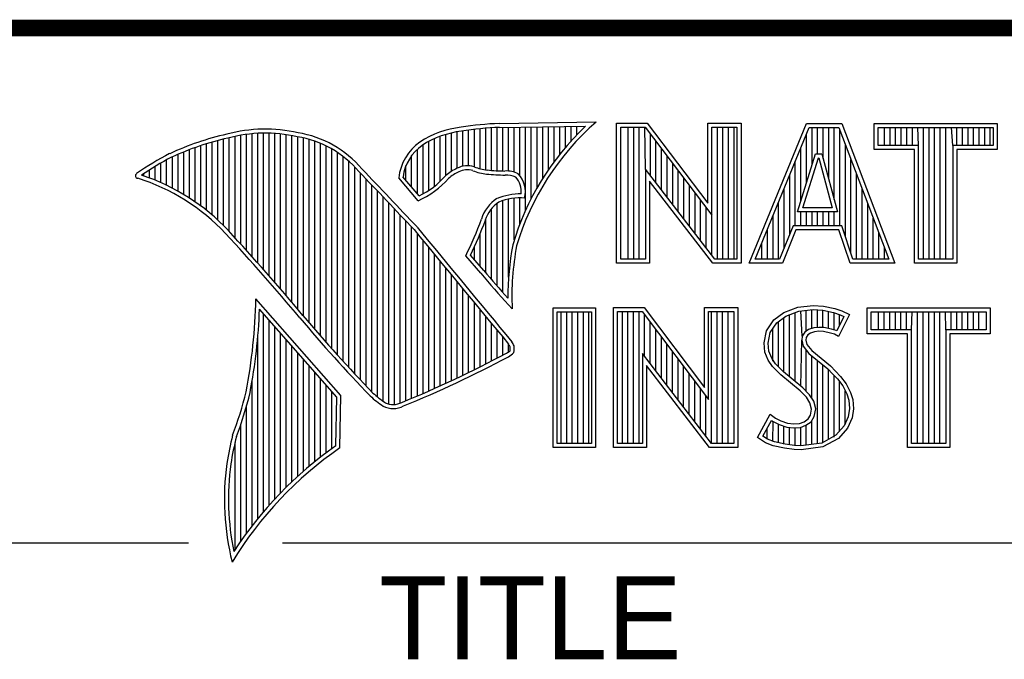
# Model space of a CAD drawing. Header units: inches. Extents: x 0 to 34, y 0 to 22.
# Tile 26 of 79: x 28.406 to 29.593, y 2.24 to 3.01. Entities that reach past the tile are written whole.
import ezdxf

# ---------------------------------------------------------------- set-up
doc = ezdxf.new("R2010")
doc.units = ezdxf.units.IN
doc.header["$LTSCALE"] = 1.87
doc.header["$MEASUREMENT"] = 0
doc.layers.get('0').update_dxf_attribs({"linetype": 'CONTINUOUS'})
doc.styles.add('TEXTSTYLE_2', font='txt')

msp = doc.modelspace()

# ---------------------------------------------------------------- linework, layer by layer
at = {"color": 2, "linetype": 'CONTINUOUS'}
for p, q in [((28.9844, 2.885), (29.1009, 2.8868)), ((29.1256, 2.8852), (29.1624, 2.8852)), ((29.1256, 2.7166), (29.1256, 2.8852)), ((29.1624, 2.8852), (29.2354, 2.7891)), ((29.2354, 2.8852), (29.2754, 2.8852)), ((29.2354, 2.7891), (29.2354, 2.8852)), ((29.2754, 2.8852), (29.2754, 2.7166)), ((29.2853, 2.7167), (29.3541, 2.8851)), ((29.3541, 2.8851), (29.3967, 2.8851)), ((29.3967, 2.8851), (29.4606, 2.7167)), ((29.4357, 2.8851), (29.584, 2.8851)), ((29.4357, 2.8537), (29.4357, 2.8851)), ((29.584, 2.8851), (29.584, 2.8537)), ((28.6727, 2.7398), (28.6727, 2.8708)), ((28.6796, 2.7323), (28.6796, 2.8719)), ((28.6865, 2.7247), (28.6865, 2.8727)), ((28.6933, 2.717), (28.6933, 2.8732)), ((28.7002, 2.7092), (28.7002, 2.8734)), ((28.707, 2.7014), (28.707, 2.8733)), ((28.7139, 2.6936), (28.7139, 2.873)), ((28.7208, 2.6856), (28.7208, 2.8724)), ((28.7276, 2.6776), (28.7276, 2.8716)), ((28.7345, 2.6696), (28.7345, 2.8704)), ((28.9198, 2.8223), (28.9198, 2.8719)), ((28.9267, 2.8275), (28.9267, 2.8737)), ((28.9336, 2.8311), (28.9336, 2.875)), ((28.9404, 2.8335), (28.9404, 2.8759)), ((28.9473, 2.834), (28.9473, 2.8769)), ((28.9542, 2.8327), (28.9542, 2.8778)), ((28.961, 2.8306), (28.961, 2.8785)), ((28.9679, 2.8292), (28.9679, 2.8791)), ((28.9747, 2.8285), (28.9747, 2.8796)), ((28.9816, 2.828), (28.9816, 2.88)), ((28.9845, 2.8802), (29.0882, 2.8817)), ((28.9885, 2.8278), (28.9885, 2.8802)), ((28.9953, 2.8276), (28.9953, 2.8803)), ((29.0022, 2.8263), (29.0022, 2.8804)), ((29.0091, 2.822), (29.0091, 2.8805)), ((29.0159, 2.7805), (29.0159, 2.8806)), ((29.0228, 2.7947), (29.0228, 2.8807)), ((29.0297, 2.8073), (29.0297, 2.8808)), ((29.0365, 2.8188), (29.0365, 2.881)), ((29.0434, 2.8293), (29.0434, 2.8811)), ((29.0502, 2.8389), (29.0502, 2.8812)), ((29.0571, 2.8479), (29.0571, 2.8813)), ((29.064, 2.8562), (29.064, 2.8814)), ((29.0708, 2.8641), (29.0708, 2.8815)), ((29.0777, 2.8714), (29.0777, 2.8816)), ((29.1305, 2.8804), (29.16, 2.8804)), ((29.1305, 2.7215), (29.1305, 2.8804)), ((29.1395, 2.7215), (29.1395, 2.8804)), ((29.1462, 2.7215), (29.1462, 2.8804)), ((29.1529, 2.7215), (29.1529, 2.8804)), ((29.1604, 2.8299), (29.1596, 2.8804)), ((29.16, 2.8804), (29.2402, 2.7746)), ((29.1663, 2.8222), (29.1663, 2.872)), ((29.2402, 2.8804), (29.2705, 2.8804)), ((29.2402, 2.7746), (29.2402, 2.8804)), ((29.2469, 2.7215), (29.2469, 2.8804)), ((29.2536, 2.7215), (29.2536, 2.8804)), ((29.2603, 2.7215), (29.2603, 2.8804)), ((29.267, 2.7215), (29.267, 2.8804)), ((29.2705, 2.8804), (29.2705, 2.7215)), ((29.2926, 2.7216), (29.3574, 2.8802)), ((29.3543, 2.8139), (29.3543, 2.8725)), ((29.3574, 2.8802), (29.3933, 2.8802)), ((29.361, 2.8356), (29.361, 2.8802)), ((29.3677, 2.8486), (29.3677, 2.8802)), ((29.3744, 2.8428), (29.3744, 2.8802)), ((29.3811, 2.8181), (29.3811, 2.8802)), ((29.3878, 2.7935), (29.3878, 2.8802)), ((29.3933, 2.8802), (29.4535, 2.7216)), ((29.3945, 2.7618), (29.3945, 2.877)), ((29.4406, 2.8802), (29.5791, 2.8802)), ((29.4406, 2.8586), (29.4406, 2.8802)), ((29.4482, 2.8586), (29.4482, 2.8802)), ((29.4549, 2.8586), (29.4549, 2.8802)), ((29.4616, 2.8586), (29.4616, 2.8802)), ((29.4684, 2.8586), (29.4684, 2.8802)), ((29.4751, 2.8586), (29.4751, 2.8802)), ((29.4818, 2.8586), (29.4818, 2.8802)), ((29.4892, 2.8586), (29.4885, 2.8802)), ((29.4952, 2.7216), (29.4952, 2.8802)), ((29.5019, 2.7216), (29.5019, 2.8802)), ((29.5086, 2.7216), (29.5086, 2.8802)), ((29.5153, 2.7216), (29.5153, 2.8802)), ((29.522, 2.7216), (29.522, 2.8802)), ((29.5305, 2.8586), (29.5288, 2.8802)), ((29.5355, 2.8586), (29.5355, 2.8802)), ((29.5422, 2.8586), (29.5422, 2.8802)), ((29.5489, 2.8586), (29.5489, 2.8802)), ((29.5556, 2.8586), (29.5556, 2.8802)), ((29.5623, 2.8586), (29.5623, 2.8802)), ((29.569, 2.8586), (29.569, 2.8802)), ((29.5757, 2.8586), (29.5757, 2.8802)), ((29.5791, 2.8802), (29.5791, 2.8586)), ((28.6315, 2.7803), (28.6315, 2.8606)), ((28.6384, 2.7747), (28.6384, 2.8626)), ((28.6453, 2.7685), (28.6453, 2.8645)), ((28.6521, 2.762), (28.6521, 2.8662)), ((28.659, 2.7548), (28.659, 2.8679)), ((28.6659, 2.7474), (28.6659, 2.8695)), ((28.7414, 2.6615), (28.7414, 2.869)), ((28.7482, 2.6533), (28.7482, 2.8677)), ((28.7551, 2.6452), (28.7551, 2.8659)), ((28.762, 2.6372), (28.762, 2.8638)), ((28.7688, 2.6293), (28.7688, 2.8611)), ((28.8924, 2.8003), (28.8924, 2.8594)), ((28.8992, 2.8044), (28.8992, 2.8634)), ((28.9061, 2.8094), (28.9061, 2.8668)), ((28.913, 2.8153), (28.913, 2.8696)), ((29.173, 2.8135), (29.173, 2.8632)), ((29.4012, 2.7485), (29.4012, 2.8593)), ((29.4892, 2.8586), (29.4406, 2.8586)), ((29.4892, 2.7216), (29.4892, 2.8586)), ((29.5791, 2.8586), (29.5305, 2.8586)), ((29.5305, 2.8586), (29.5305, 2.7216)), ((28.5972, 2.8034), (28.5972, 2.8479)), ((28.6041, 2.7994), (28.6041, 2.8508)), ((28.6109, 2.7952), (28.6109, 2.8535)), ((28.6178, 2.7906), (28.6178, 2.856)), ((28.6247, 2.7856), (28.6247, 2.8584)), ((28.7757, 2.6214), (28.7757, 2.858)), ((28.7826, 2.6137), (28.7826, 2.8543)), ((28.7894, 2.606), (28.7894, 2.8501)), ((28.8855, 2.8005), (28.8855, 2.854)), ((29.1798, 2.8048), (29.1798, 2.8543)), ((29.3434, 2.7787), (29.365, 2.8486)), ((29.3475, 2.7921), (29.3475, 2.8561)), ((29.365, 2.8486), (29.3728, 2.8486)), ((29.3728, 2.8486), (29.3918, 2.7787)), ((29.4843, 2.8537), (29.4357, 2.8537)), ((29.4843, 2.7167), (29.4843, 2.8537)), ((29.584, 2.8537), (29.5354, 2.8537)), ((29.5354, 2.8537), (29.5354, 2.7167)), ((28.5766, 2.8137), (28.5766, 2.8374)), ((28.5835, 2.8105), (28.5835, 2.8412)), ((28.5904, 2.8071), (28.5904, 2.8449)), ((28.7963, 2.5985), (28.7963, 2.8451)), ((28.8031, 2.591), (28.8031, 2.8394)), ((28.8786, 2.8086), (28.8786, 2.8464)), ((29.1865, 2.7961), (29.1865, 2.8455)), ((29.1932, 2.7873), (29.1932, 2.8367)), ((29.3408, 2.7618), (29.3408, 2.8396)), ((29.35, 2.7836), (29.3686, 2.8438)), ((29.3686, 2.8438), (29.3691, 2.8438)), ((29.3691, 2.8438), (29.3854, 2.7836)), ((29.4079, 2.7286), (29.4079, 2.8416)), ((28.556, 2.8217), (28.556, 2.8246)), ((28.5629, 2.8193), (28.5629, 2.8291)), ((28.5698, 2.8166), (28.5698, 2.8333)), ((28.81, 2.5836), (28.81, 2.8328)), ((28.8169, 2.5762), (28.8169, 2.8253)), ((28.8718, 2.8167), (28.8718, 2.8343)), ((29.2438, 2.7215), (29.1604, 2.8299)), ((29.1604, 2.8299), (29.1604, 2.7215)), ((29.1999, 2.7786), (29.1999, 2.8278)), ((29.3341, 2.752), (29.3341, 2.8232)), ((29.4147, 2.7216), (29.4147, 2.8239)), ((28.8237, 2.569), (28.8237, 2.8181)), ((28.8865, 2.792), (28.8631, 2.8194)), ((28.8878, 2.7979), (28.8682, 2.8209)), ((29.2414, 2.7166), (29.1653, 2.8156)), ((29.1653, 2.8156), (29.1653, 2.7166)), ((29.2066, 2.7699), (29.2066, 2.819)), ((28.8306, 2.5618), (28.8306, 2.8109)), ((28.8375, 2.5556), (28.8375, 2.8037)), ((29.2133, 2.7612), (29.2133, 2.8101)), ((29.22, 2.7525), (29.22, 2.8013)), ((29.3274, 2.7353), (29.3274, 2.8068)), ((29.4214, 2.7216), (29.4214, 2.8063)), ((28.8443, 2.5505), (28.8443, 2.7965)), ((28.8512, 2.5472), (28.8512, 2.7893)), ((28.9816, 2.689), (28.9816, 2.7889)), ((28.9885, 2.6813), (28.9885, 2.7921)), ((28.9953, 2.6998), (28.9953, 2.7939)), ((29.0022, 2.7448), (29.0022, 2.795)), ((29.0091, 2.7642), (29.0091, 2.7954)), ((29.2267, 2.7437), (29.2267, 2.7924)), ((29.3207, 2.7216), (29.3207, 2.7904)), ((29.4281, 2.7216), (29.4281, 2.7886)), ((28.8581, 2.5466), (28.8581, 2.782)), ((28.9747, 2.697), (28.9747, 2.7823)), ((29.2334, 2.735), (29.2334, 2.7836)), ((29.3918, 2.7787), (29.3434, 2.7787)), ((29.3475, 2.7618), (29.3475, 2.7787)), ((29.3854, 2.7836), (29.35, 2.7836)), ((29.3543, 2.7618), (29.3543, 2.7787)), ((29.361, 2.7618), (29.361, 2.7787)), ((29.3677, 2.7618), (29.3677, 2.7787)), ((29.3744, 2.7618), (29.3744, 2.7787)), ((29.3811, 2.7618), (29.3811, 2.7787)), ((29.3878, 2.7618), (29.3878, 2.7787)), ((28.8649, 2.5483), (28.8649, 2.7748)), ((28.8718, 2.5513), (28.8718, 2.7675)), ((28.9679, 2.7053), (28.9679, 2.7699)), ((29.2402, 2.7263), (29.2402, 2.7746)), ((29.314, 2.7216), (29.314, 2.774)), ((29.4348, 2.7216), (29.4348, 2.7709)), ((28.8786, 2.5541), (28.8786, 2.7602)), ((28.8855, 2.557), (28.8855, 2.7523)), ((28.961, 2.7133), (28.961, 2.7519)), ((29.3073, 2.7216), (29.3073, 2.7575)), ((29.3381, 2.7618), (29.3219, 2.7216)), ((29.3414, 2.7569), (29.3252, 2.7167)), ((29.3968, 2.7618), (29.3381, 2.7618)), ((29.3933, 2.7569), (29.3414, 2.7569)), ((29.4068, 2.7167), (29.3933, 2.7569)), ((29.4103, 2.7216), (29.3968, 2.7618)), ((29.4415, 2.7216), (29.4415, 2.7532)), ((28.8924, 2.5599), (28.8924, 2.744)), ((29.3006, 2.7216), (29.3006, 2.7411)), ((28.8992, 2.5628), (28.8992, 2.7357)), ((28.9542, 2.7212), (28.9542, 2.7362)), ((29.4482, 2.7216), (29.4482, 2.7355)), ((28.9061, 2.5659), (28.9061, 2.7274)), ((28.913, 2.5689), (28.913, 2.7191)), ((28.962, 2.7048), (28.9438, 2.7257)), ((28.9657, 2.7079), (28.9496, 2.7264)), ((29.1653, 2.7166), (29.1256, 2.7166)), ((29.1604, 2.7215), (29.1305, 2.7215)), ((29.2754, 2.7166), (29.2414, 2.7166)), ((29.2705, 2.7215), (29.2438, 2.7215)), ((29.3252, 2.7167), (29.2853, 2.7167)), ((29.3219, 2.7216), (29.2926, 2.7216)), ((29.4606, 2.7167), (29.4068, 2.7167)), ((29.4535, 2.7216), (29.4103, 2.7216)), ((29.5354, 2.7167), (29.4843, 2.7167)), ((29.5305, 2.7216), (29.4892, 2.7216)), ((28.9198, 2.5721), (28.9198, 2.7107)), ((28.9267, 2.5752), (28.9267, 2.7024)), ((28.9336, 2.5784), (28.9336, 2.6941)), ((28.9404, 2.5817), (28.9404, 2.6858)), ((28.7934, 2.5573), (28.6909, 2.6738)), ((28.9473, 2.585), (28.9473, 2.6775)), ((28.9542, 2.5884), (28.9542, 2.6692)), ((28.7886, 2.5555), (28.6954, 2.6613)), ((28.961, 2.5918), (28.961, 2.6609)), ((28.9997, 2.6619), (28.9953, 2.6667)), ((29.0492, 2.6631), (29.1, 2.6631)), ((29.0492, 2.4947), (29.0492, 2.6631)), ((29.0541, 2.6583), (29.0951, 2.6583)), ((29.0541, 2.4996), (29.0541, 2.6583)), ((29.0587, 2.4996), (29.0587, 2.6583)), ((29.0654, 2.4996), (29.0654, 2.6583)), ((29.0721, 2.4996), (29.0721, 2.6583)), ((29.0788, 2.4996), (29.0788, 2.6583)), ((29.0855, 2.4996), (29.0855, 2.6583)), ((29.0922, 2.4996), (29.0922, 2.6583)), ((29.0951, 2.6583), (29.0951, 2.4996)), ((29.1, 2.6631), (29.1, 2.4947)), ((29.1218, 2.6633), (29.1586, 2.6633)), ((29.1218, 2.4947), (29.1218, 2.6633)), ((29.1267, 2.6584), (29.1562, 2.6584)), ((29.1267, 2.4996), (29.1267, 2.6584)), ((29.1325, 2.4996), (29.1325, 2.6584)), ((29.1392, 2.4996), (29.1392, 2.6584)), ((29.1459, 2.4996), (29.1459, 2.6584)), ((29.1526, 2.4996), (29.1526, 2.6584)), ((29.1562, 2.6584), (29.2364, 2.5527)), ((29.1586, 2.6633), (29.2315, 2.5672)), ((29.2315, 2.6633), (29.2716, 2.6633)), ((29.2315, 2.5672), (29.2315, 2.6633)), ((29.2364, 2.6584), (29.2667, 2.6584)), ((29.2364, 2.5527), (29.2364, 2.6584)), ((29.2399, 2.4996), (29.2399, 2.6584)), ((29.2466, 2.4996), (29.2466, 2.6584)), ((29.2533, 2.4996), (29.2533, 2.6584)), ((29.26, 2.4996), (29.26, 2.6584)), ((29.2667, 2.6584), (29.2667, 2.4996)), ((29.2716, 2.6633), (29.2716, 2.4947)), ((29.315, 2.6485), (29.3269, 2.6572)), ((29.3269, 2.6572), (29.3437, 2.6639)), ((29.3293, 2.6529), (29.3449, 2.6591)), ((29.3406, 2.5743), (29.3406, 2.6574)), ((29.3437, 2.6639), (29.3623, 2.6659)), ((29.3449, 2.6591), (29.3624, 2.661)), ((29.3491, 2.6288), (29.3473, 2.6594)), ((29.354, 2.635), (29.354, 2.6601)), ((29.3607, 2.6382), (29.3607, 2.6608)), ((29.3623, 2.6659), (29.3747, 2.665)), ((29.3624, 2.661), (29.374, 2.6602)), ((29.3674, 2.6394), (29.3674, 2.6607)), ((29.374, 2.6602), (29.387, 2.6574)), ((29.3741, 2.6393), (29.3741, 2.6602)), ((29.3747, 2.665), (29.3883, 2.6622)), ((29.3808, 2.6381), (29.3808, 2.6588)), ((29.387, 2.6574), (29.3949, 2.6547)), ((29.3875, 2.6364), (29.3875, 2.6573)), ((29.3883, 2.6622), (29.3967, 2.6593)), ((29.3967, 2.6593), (29.406, 2.6549)), ((29.4272, 2.6631), (29.5755, 2.6631)), ((29.4272, 2.6317), (29.4272, 2.6631)), ((29.432, 2.6583), (29.5706, 2.6583)), ((29.432, 2.6366), (29.432, 2.6583)), ((29.4412, 2.6366), (29.4412, 2.6583)), ((29.4479, 2.6366), (29.4479, 2.6583)), ((29.4547, 2.6366), (29.4547, 2.6583)), ((29.4614, 2.6366), (29.4614, 2.6583)), ((29.4681, 2.6366), (29.4681, 2.6583)), ((29.4748, 2.6366), (29.4748, 2.6583)), ((29.4807, 2.6366), (29.4815, 2.6583)), ((29.4882, 2.4996), (29.4882, 2.6583)), ((29.4949, 2.4996), (29.4949, 2.6583)), ((29.5016, 2.4996), (29.5016, 2.6583)), ((29.5083, 2.4996), (29.5083, 2.6583)), ((29.5151, 2.4996), (29.5151, 2.6583)), ((29.522, 2.6366), (29.5218, 2.6583)), ((29.5285, 2.6366), (29.5285, 2.6583)), ((29.5352, 2.6366), (29.5352, 2.6583)), ((29.5419, 2.6366), (29.5419, 2.6583)), ((29.5486, 2.6366), (29.5486, 2.6583)), ((29.5553, 2.6366), (29.5553, 2.6583)), ((29.562, 2.6366), (29.562, 2.6583)), ((29.5706, 2.6583), (29.5706, 2.6366)), ((29.5755, 2.6631), (29.5755, 2.6317)), ((28.7002, 2.4174), (28.7002, 2.6559)), ((28.707, 2.4253), (28.707, 2.6481)), ((28.9679, 2.5953), (28.9679, 2.6526)), ((29.1593, 2.6044), (29.1593, 2.6543)), ((29.1661, 2.5957), (29.1661, 2.6454)), ((29.3061, 2.6352), (29.315, 2.6485)), ((29.3107, 2.6333), (29.3186, 2.6451)), ((29.3186, 2.6451), (29.3293, 2.6529)), ((29.3204, 2.5922), (29.3204, 2.6464)), ((29.3271, 2.5855), (29.3271, 2.6513)), ((29.3338, 2.5799), (29.3338, 2.6547)), ((29.3994, 2.6526), (29.3907, 2.6353)), ((29.406, 2.6549), (29.3927, 2.6283)), ((29.3942, 2.6423), (29.3942, 2.655)), ((29.3949, 2.6547), (29.3994, 2.6526)), ((28.7139, 2.4329), (28.7139, 2.6403)), ((28.9747, 2.5988), (28.9747, 2.6443)), ((28.9816, 2.6024), (28.9816, 2.636)), ((29.1728, 2.587), (29.1728, 2.6366)), ((29.3032, 2.6208), (29.3061, 2.6352)), ((29.3081, 2.6205), (29.3107, 2.6333)), ((29.3137, 2.5989), (29.3137, 2.6378)), ((29.3523, 2.6337), (29.3491, 2.6288)), ((29.3569, 2.6371), (29.3523, 2.6337)), ((29.363, 2.6389), (29.3569, 2.6371)), ((29.364, 2.6341), (29.3591, 2.6326)), ((29.3691, 2.6395), (29.363, 2.6389)), ((29.3692, 2.6347), (29.364, 2.6341)), ((29.3753, 2.6392), (29.3691, 2.6395)), ((29.3747, 2.6344), (29.3692, 2.6347)), ((29.3834, 2.6326), (29.3747, 2.6344)), ((29.3846, 2.6374), (29.3753, 2.6392)), ((29.3901, 2.6357), (29.3846, 2.6374)), ((29.3907, 2.6353), (29.3901, 2.6357)), ((29.4807, 2.6366), (29.432, 2.6366)), ((29.4807, 2.4996), (29.4807, 2.6366)), ((29.5706, 2.6366), (29.522, 2.6366)), ((29.522, 2.6366), (29.522, 2.4996)), ((28.6933, 2.4092), (28.6933, 2.6277)), ((28.7208, 2.4401), (28.7208, 2.6325)), ((28.7276, 2.447), (28.7276, 2.6247)), ((28.9885, 2.606), (28.9885, 2.6277)), ((29.1795, 2.5783), (29.1795, 2.6277)), ((29.3473, 2.5687), (29.3486, 2.6239)), ((29.3491, 2.6288), (29.3486, 2.6239)), ((29.3486, 2.6239), (29.3502, 2.6168)), ((29.3539, 2.6271), (29.3536, 2.6242)), ((29.3536, 2.6242), (29.3547, 2.619)), ((29.3559, 2.6303), (29.3539, 2.6271)), ((29.3591, 2.6326), (29.3559, 2.6303)), ((29.388, 2.6312), (29.3834, 2.6326)), ((29.3927, 2.6283), (29.388, 2.6312)), ((29.4758, 2.6317), (29.4272, 2.6317)), ((29.4758, 2.4947), (29.4758, 2.6317)), ((29.5755, 2.6317), (29.5268, 2.6317)), ((29.5268, 2.6317), (29.5268, 2.4947)), ((28.7345, 2.4537), (28.7345, 2.6169)), ((28.9953, 2.6099), (28.9953, 2.6194)), ((29.1862, 2.5695), (29.1862, 2.6189)), ((29.1929, 2.5608), (29.1929, 2.6101)), ((29.3043, 2.6098), (29.3032, 2.6208)), ((29.3081, 2.5999), (29.3043, 2.6098)), ((29.3091, 2.6109), (29.3081, 2.6205)), ((29.3124, 2.6022), (29.3091, 2.6109)), ((29.3502, 2.6168), (29.3573, 2.608)), ((29.354, 2.5624), (29.354, 2.6122)), ((29.3547, 2.619), (29.3608, 2.6115)), ((29.3608, 2.6115), (29.3831, 2.593)), ((28.7414, 2.46), (28.7414, 2.6091)), ((28.7482, 2.4662), (28.7482, 2.6013)), ((29.24, 2.4996), (29.1566, 2.608)), ((29.1566, 2.608), (29.1566, 2.4996)), ((29.1996, 2.5521), (29.1996, 2.6012)), ((29.3133, 2.5924), (29.3081, 2.5999)), ((29.3171, 2.5955), (29.3124, 2.6022)), ((29.3573, 2.608), (29.3798, 2.5894)), ((29.3607, 2.5541), (29.3607, 2.6052)), ((29.3674, 2.4994), (29.3674, 2.5997)), ((28.7551, 2.472), (28.7551, 2.5935)), ((29.2376, 2.4947), (29.1615, 2.5937)), ((29.1615, 2.5937), (29.1615, 2.4947)), ((29.2063, 2.5434), (29.2063, 2.5924)), ((29.3234, 2.5823), (29.3133, 2.5924)), ((29.3211, 2.5915), (29.3171, 2.5955)), ((29.3267, 2.5859), (29.3211, 2.5915)), ((29.3499, 2.5665), (29.3267, 2.5859)), ((29.3741, 2.5003), (29.3741, 2.5941)), ((29.3798, 2.5894), (29.3857, 2.5835)), ((29.3808, 2.5048), (29.3808, 2.5884)), ((29.3831, 2.593), (29.3892, 2.5869)), ((29.3892, 2.5869), (29.3953, 2.5805)), ((28.6865, 2.4005), (28.6865, 2.5745)), ((28.762, 2.4777), (28.762, 2.5857)), ((28.7688, 2.4831), (28.7688, 2.5779)), ((29.213, 2.5346), (29.213, 2.5835)), ((29.2197, 2.5259), (29.2197, 2.5747)), ((29.3466, 2.5629), (29.3234, 2.5823)), ((29.3857, 2.5835), (29.3916, 2.5773)), ((29.3875, 2.5074), (29.3875, 2.5816)), ((29.3916, 2.5773), (29.3981, 2.5689)), ((29.3942, 2.5148), (29.3942, 2.5739)), ((29.3953, 2.5805), (29.4022, 2.5715)), ((28.7757, 2.4884), (28.7757, 2.5701)), ((28.7826, 2.4934), (28.7826, 2.5623)), ((29.2265, 2.5172), (29.2265, 2.5658)), ((29.3542, 2.5553), (29.3466, 2.5629)), ((29.358, 2.5584), (29.3499, 2.5665)), ((29.3981, 2.5689), (29.4029, 2.5593)), ((29.401, 2.5222), (29.401, 2.5632)), ((29.4022, 2.5715), (29.4074, 2.5611)), ((28.7875, 2.4969), (28.7886, 2.5555)), ((28.7923, 2.4943), (28.7934, 2.5573)), ((29.2332, 2.5085), (29.2332, 2.557)), ((29.3585, 2.5484), (29.3542, 2.5553)), ((29.363, 2.5504), (29.358, 2.5584)), ((29.3655, 2.5413), (29.363, 2.5504)), ((29.4029, 2.5593), (29.4052, 2.5518)), ((29.4052, 2.5518), (29.406, 2.5416)), ((29.4074, 2.5611), (29.4101, 2.5527)), ((29.4101, 2.5527), (29.4109, 2.5414)), ((28.6796, 2.3913), (28.6796, 2.5443)), ((29.3605, 2.5411), (29.3585, 2.5484)), ((29.3591, 2.5339), (29.3605, 2.5411)), ((29.3637, 2.5321), (29.3655, 2.5413)), ((29.406, 2.5416), (29.4045, 2.5318)), ((29.4109, 2.5414), (29.4092, 2.5304)), ((29.2954, 2.507), (29.3104, 2.5348)), ((29.3018, 2.5086), (29.3121, 2.5275)), ((29.3104, 2.5348), (29.3168, 2.5301)), ((29.3121, 2.5275), (29.3142, 2.526)), ((29.3168, 2.5301), (29.3232, 2.527)), ((29.3232, 2.527), (29.3316, 2.5241)), ((29.3513, 2.5258), (29.3562, 2.5293)), ((29.3562, 2.5293), (29.3591, 2.5339)), ((29.3598, 2.5258), (29.3637, 2.5321)), ((29.3607, 2.4985), (29.3607, 2.5265)), ((29.4045, 2.5318), (29.3995, 2.5207)), ((29.4092, 2.5304), (29.4037, 2.518)), ((28.6727, 2.3817), (28.6727, 2.5223)), ((29.307, 2.505), (29.307, 2.5182)), ((29.3137, 2.5019), (29.3142, 2.526)), ((29.3142, 2.526), (29.3213, 2.5224)), ((29.3204, 2.5005), (29.3204, 2.5227)), ((29.3213, 2.5224), (29.3305, 2.5193)), ((29.3271, 2.499), (29.3271, 2.5204)), ((29.3305, 2.5193), (29.339, 2.5183)), ((29.3316, 2.5241), (29.3391, 2.5232)), ((29.3338, 2.498), (29.3338, 2.5189)), ((29.339, 2.5183), (29.3472, 2.519)), ((29.3391, 2.5232), (29.346, 2.5238)), ((29.3406, 2.497), (29.3406, 2.5181)), ((29.346, 2.5238), (29.3513, 2.5258)), ((29.3472, 2.519), (29.3536, 2.5215)), ((29.3473, 2.4968), (29.3473, 2.519)), ((29.3536, 2.5215), (29.3598, 2.5258)), ((29.354, 2.4977), (29.354, 2.5216)), ((29.3995, 2.5207), (29.3896, 2.5097)), ((29.4037, 2.518), (29.3927, 2.5058)), ((29.3049, 2.5006), (29.2954, 2.507)), ((29.3072, 2.5049), (29.3018, 2.5086)), ((29.3156, 2.5015), (29.3072, 2.5049)), ((29.3896, 2.5097), (29.3726, 2.5001)), ((29.3927, 2.5058), (29.3741, 2.4954)), ((28.6659, 2.3715), (28.6659, 2.501)), ((29.1, 2.4947), (29.0492, 2.4947)), ((29.0951, 2.4996), (29.0541, 2.4996)), ((29.1615, 2.4947), (29.1218, 2.4947)), ((29.1566, 2.4996), (29.1267, 2.4996)), ((29.2716, 2.4947), (29.2376, 2.4947)), ((29.2667, 2.4996), (29.24, 2.4996)), ((29.3142, 2.4968), (29.3049, 2.5006)), ((29.3278, 2.4939), (29.3142, 2.4968)), ((29.3287, 2.4988), (29.3156, 2.5015)), ((29.3394, 2.4922), (29.3278, 2.4939)), ((29.3398, 2.4971), (29.3287, 2.4988)), ((29.3478, 2.4919), (29.3394, 2.4922)), ((29.3475, 2.4968), (29.3398, 2.4971)), ((29.3726, 2.5001), (29.3475, 2.4968)), ((29.3741, 2.4954), (29.3478, 2.4919)), ((29.5268, 2.4947), (29.4758, 2.4947)), ((29.522, 2.4996), (29.4807, 2.4996)), ((28.38, 2.38), (28.61, 2.38)), ((28.7231, 2.38), (33.5, 2.38))]:
    msp.add_line(p, q, dxfattribs=at)
at = {"color": 7, "linetype": 'CONTINUOUS', "const_width": 0.02}
msp.add_lwpolyline([(25.58, 3), (33.5, 3)], dxfattribs=at)
at = {"color": 2, "linetype": 'CONTINUOUS'}
for centre, radius, start, end in [((29.0012, 2.475), 0.4104, 92.3477, 98.8369), ((29.3103, 2.6468), 0.3185, 131.1194, 163.4134), ((28.7308, 2.5386), 0.3417, 102.6162, 114.8514), ((28.7025, 2.6998), 0.1784, 77.2812, 105.0674), ((28.7025, 2.6998), 0.1736, 77.2325, 105.1014), ((28.7213, 2.7479), 0.1276, 40.2336, 80.7738), ((28.9506, 2.7677), 0.1134, 96.3007, 123.1683), ((28.9506, 2.7677), 0.1086, 96.2448, 123.1265), ((29.0012, 2.475), 0.4056, 92.3565, 98.8522), ((29.3103, 2.6468), 0.3233, 133.4016, 163.4573), ((28.7308, 2.5386), 0.3369, 102.5985, 114.8293), ((28.7213, 2.7479), 0.1227, 40.1648, 80.8423), ((28.9233, 2.8131), 0.0605, 125.0326, 174.0473), ((28.9233, 2.8131), 0.0556, 125.1127, 171.9558), ((28.7753, 2.4938), 0.4018, 117.9346, 124.569), ((28.7753, 2.4938), 0.3969, 117.9533, 124.0367), ((28.5489, 2.822), 0.00299, 121.3524, 265.803), ((21.1581, -4.5074), 10.6031, 43.24659, 43.76754), ((21.1581, -4.5074), 10.6079, 43.24574, 43.76673), ((28.9521, 2.7868), 0.048, 112.9192, 132.2696), ((28.9521, 2.7868), 0.0432, 112.6635, 131.9293), ((28.9458, 2.807), 0.0271, 72.6167, 117.3893), ((28.9458, 2.807), 0.0222, 72.9386, 117.864), ((28.9776, 2.8958), 0.0722, 249.5553, 263.1674), ((28.9776, 2.8958), 0.0673, 249.4421, 263.134), ((28.9951, 3.0772), 0.2544, 264.112, 269.1019), ((28.9951, 3.0772), 0.2495, 264.1212, 269.0704), ((28.9924, 2.7937), 0.0341, 64.4657, 92.2507), ((28.9831, 2.8025), 0.0325, 347.1186, 42.4046), ((28.4751, 2.5845), 0.2458, 43.1667, 72.5704), ((28.4751, 2.5845), 0.2507, 43.1667, 71.8499), ((28.8427, 2.8903), 0.1076, 293.9922, 318.4433), ((28.8427, 2.8903), 0.1028, 295.9955, 318.5906), ((28.9924, 2.7937), 0.0292, 66.3199, 92.502), ((28.9831, 2.8025), 0.0276, 355.2993, 40.45), ((29.0102, 2.7231), 0.0771, 89.6555, 111.8728), ((29.0054, 2.7573), 0.0444, 122.696, 163.5009), ((29.0054, 2.7573), 0.0396, 123.3504, 163.7172), ((29.0102, 2.7231), 0.0723, 86.3771, 111.5055), ((28.547, 2.9226), 0.443, 333.6071, 339.8417), ((28.547, 2.9226), 0.4478, 334.0205, 339.8621), ((26.652, 0.9006), 2.7324, 39.9155, 42.7665), ((129.7875, 86.0025), 130.8121, 219.521915, 219.600266), ((129.7875, 86.0025), 130.8073, 219.521847, 219.600368), ((29.3273, 2.6768), 0.3327, 169.238, 180.3751), ((29.3273, 2.6768), 0.3279, 169.2806, 182.6074), ((29.5269, 3.164), 0.728, 219.1094, 223.0893), ((29.5269, 3.164), 0.7231, 219.1028, 222.5928), ((28.0416, 2.6849), 0.6494, 349.0855, 359.0208), ((28.0416, 2.6849), 0.6542, 349.0755, 357.9397), ((30.1411, 3.8249), 1.8249, 220.0426, 224.0118), ((30.1411, 3.8249), 1.8201, 220.0428, 224.0077), ((28.9714, 2.6031), 0.0338, 24.6833, 34.3208), ((28.9805, 2.6304), 0.0253, 299.2554, 311.2666), ((28.9714, 2.6031), 0.0289, 26.3669, 33.8971), ((28.9692, 2.6145), 0.0281, 353.6896, 3.0529), ((28.9692, 2.6145), 0.033, 350.4808, 4.7809), ((28.389, 3.7322), 1.2758, 291.9868, 298.2489), ((28.389, 3.7322), 1.2806, 291.9989, 298.2507), ((28.9805, 2.6304), 0.0301, 299.1713, 314.8064), ((28.2599, 2.6636), 0.4315, 339.0707, 346.3663), ((28.2599, 2.6636), 0.4364, 339.1089, 346.3814), ((28.9081, 2.6424), 0.1167, 227.0935, 236.9215), ((28.9081, 2.6424), 0.1118, 227.1594, 236.7882), ((28.8564, 2.568), 0.0263, 242.8488, 298.0515), ((28.8564, 2.568), 0.0215, 243.4895, 298.6992), ((29.0668, 2.4083), 0.4163, 165.9357, 170.6856), ((29.0668, 2.4083), 0.4115, 165.9758, 170.6758), ((29.0517, 2.1188), 0.4564, 124.643, 148.5565), ((29.0517, 2.1188), 0.4613, 124.9511, 147.0981), ((28.9728, 2.4332), 0.3197, 172.3562, 193.7958), ((28.9728, 2.4332), 0.3149, 172.369, 191.6868)]:
    msp.add_arc(centre, radius, start, end, dxfattribs=at)
at = {"color": 7, "linetype": 'CONTINUOUS'}
msp.add_arc((26.6525, 0.9011), 2.7269, 39.915, 42.7661, dxfattribs=at)

# ---------------------------------------------------------------- texts
at = {"color": 2, "linetype": 'CONTINUOUS', "insert": (28.8397, 2.3397), "char_height": 0.1, "width": 0.5, "attachment_point": 1, "line_spacing_factor": 0.9, "style": 'TEXTSTYLE_2'}
msp.add_mtext('TITLE', dxfattribs=at)

doc.saveas('drawing.dxf')
